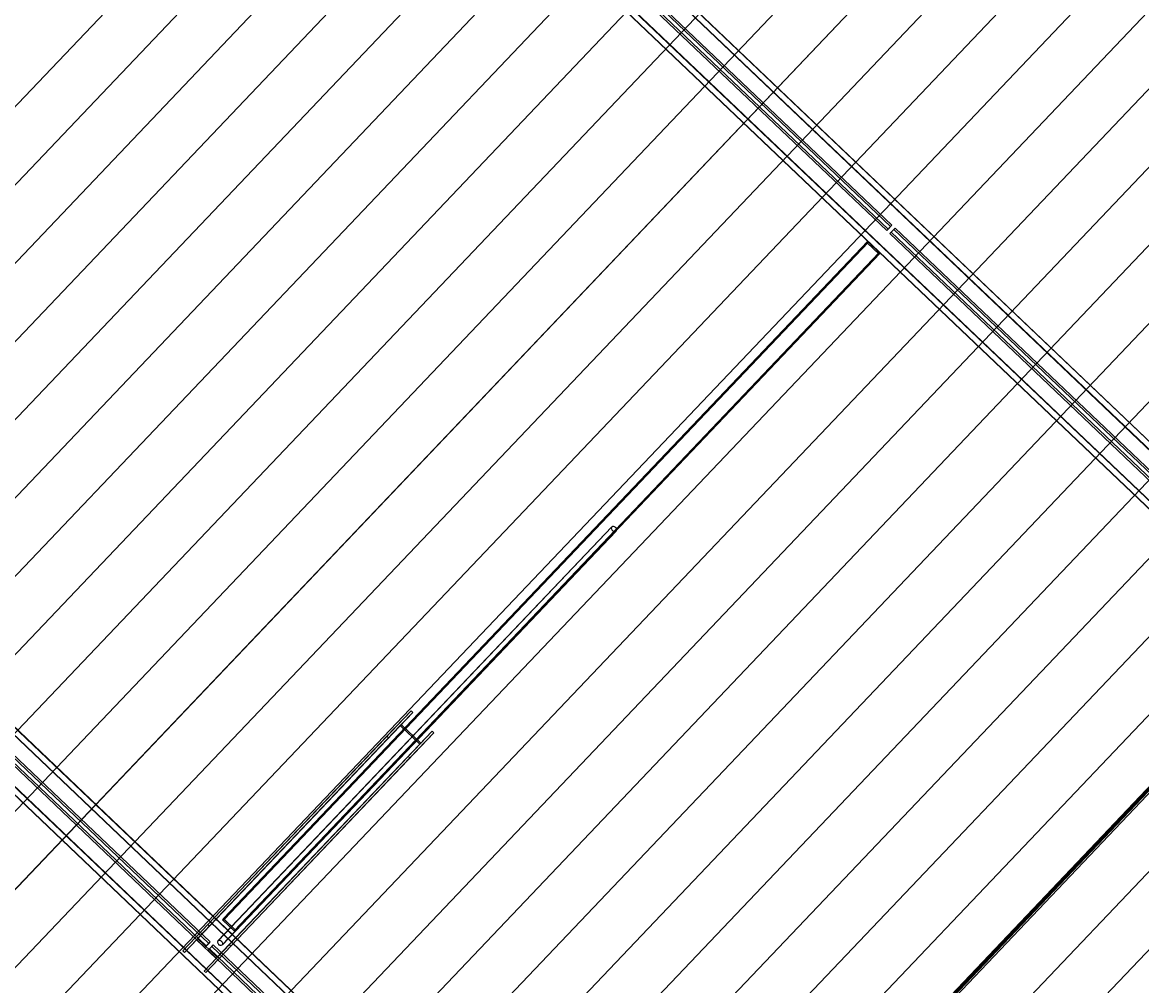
# Model space of a CAD drawing. Header units: metres. Extents: x 32343131.6 to 32343183.7, y 5699223.3 to 5699275.1.
# Tile 47 of 190: x 32343147.3 to 32343155.1, y 5699244.9 to 5699251.6. Entities that reach past the tile are written whole.
import ezdxf

# ---------------------------------------------------------------- set-up
doc = ezdxf.new("R2010")
doc.units = ezdxf.units.M
for name, color, linetype, lineweight in [('0-1', 7, 'Continuous', 5), ('A-ANNO-DIMS', 7, 'Continuous', 9), ('A-ANNO-DIMS-50', 7, 'Continuous', 9)]:
    doc.layers.add(name, color=color, linetype=linetype, lineweight=lineweight)
for name, color, linetype, lineweight, true_color in [('E-POWR-CNDT-1', 5, 'Continuous', 70, 0x0000ff), ('S-BEAM-1', 7, 'Continuous', 5, 0xcccccc), ('S-COLS-1', 7, 'Continuous', 5, 0xcccccc)]:
    doc.layers.add(name, color=color, linetype=linetype, lineweight=lineweight, true_color=true_color)
doc.styles.add('Arial', font='arial.ttf', dxfattribs={"height": 0.15})
doc.dimstyles.new('Blitzschutz', dxfattribs={"dimscale": 0.3048, "dimtxt": 0.153039, "dimasz": 0.492126, "dimexe": 0.393701, "dimexo": 0.0625, "dimgap": 0.287073, "dimtad": 1, "dimlfac": 100, "dimrnd": 0.01, "dimdsep": 46, "dimtxsty": 'Arial', "dimblk1": 'OBLIQUE', "dimblk2": 'OBLIQUE', "dimsah": 1, "dimcen": 0.09, "dimdle": 0.393701, "dimadec": 0, "dimazin": 0, "dimtfac": 1, "dimtdec": 4, "dimtix": 1, "dimtmove": 0, "dimatfit": 3, "dimfxl": 0.393701, "dimfxlon": 1, "dimtvp": 1, "dimtfill": 1, "dimtolj": 1, "dimtzin": 0, "dimarcsym": 2})

# ---------------------------------------------------------------- blocks, each defined once
blk = doc.blocks.new('HEB Träger - 3883409-TGA_190_LP5_GR_DA-TGA-01_G_')
at = {"layer": 'S-BEAM-1'}
for p, q in [((91.234, -23.187), (56.458, 9.8982)), ((91.2355, -23.1853), (56.4595, 9.8999)), ((91.2055, -23.2169), (56.4295, 9.8683)), ((56.431, 9.8699), (91.207, -23.2153)), ((90.9995, -23.4334), (56.2235, 9.6518)), ((91.001, -23.4318), (56.2251, 9.6534)), ((56.252, 9.6817), (91.028, -23.4035)), ((91.0295, -23.4018), (56.2535, 9.6834)), ((70.8116, -4.008), (65.0373, 1.4855)), ((70.8289, -3.9898), (65.0546, 1.5037)), ((70.8385, -3.9797), (65.0642, 1.5138)), ((70.802, -4.0181), (65.0277, 1.4754)), ((70.802, -4.0181), (70.8289, -3.9898)), ((70.802, -4.0181), (70.8116, -4.008)), ((70.8116, -4.008), (70.8385, -3.9797)), ((70.8237, -4.0388), (70.8506, -4.0105)), ((70.8333, -4.0287), (70.8237, -4.0388)), ((76.598, -9.5323), (70.8237, -4.0388)), ((70.8385, -3.9797), (70.8289, -3.9898)), ((70.8333, -4.0287), (70.8602, -4.0004)), ((76.6076, -9.5222), (70.8333, -4.0287)), ((70.8506, -4.0105), (70.8602, -4.0004)), ((76.6249, -9.504), (70.8506, -4.0105)), ((76.6345, -9.4939), (70.8602, -4.0004))]:
    blk.add_line(p, q, dxfattribs=at)
blk = doc.blocks.new('HEB Träger - 3883410-TGA_190_LP5_GR_DA-TGA-01_G_')
at = {"layer": 'S-BEAM-1'}
for p, q in [((95.9738, -18.2048), (61.1979, 14.8804)), ((95.9754, -18.2032), (61.1994, 14.882)), ((95.9454, -18.2348), (61.1694, 14.8504)), ((61.1709, 14.8521), (95.9469, -18.2331)), ((95.7394, -18.4513), (60.9634, 14.6339)), ((95.7409, -18.4497), (60.9649, 14.6355)), ((60.9919, 14.6638), (95.7678, -18.4214)), ((95.7694, -18.4197), (60.9934, 14.6655)), ((75.5515, 0.9741), (69.7772, 6.4676)), ((75.5688, 0.9923), (69.7945, 6.4858)), ((75.5784, 1.0024), (69.8041, 6.4959)), ((75.5418, 0.964), (69.7676, 6.4575)), ((75.5418, 0.964), (75.5688, 0.9923)), ((75.5418, 0.964), (75.5515, 0.9741)), ((75.5515, 0.9741), (75.5784, 1.0024)), ((75.5636, 0.9433), (75.5905, 0.9716)), ((75.5732, 0.9534), (75.5636, 0.9433)), ((81.3378, -4.5502), (75.5636, 0.9433)), ((75.5784, 1.0024), (75.5688, 0.9923)), ((75.5732, 0.9534), (75.6001, 0.9817)), ((81.3475, -4.5401), (75.5732, 0.9534)), ((75.5905, 0.9716), (75.6001, 0.9817)), ((81.3648, -4.5219), (75.5905, 0.9716)), ((81.3744, -4.5118), (75.6001, 0.9817))]:
    blk.add_line(p, q, dxfattribs=at)
blk = doc.blocks.new('SHS-Stütze _EN 10210-2_ - 3883434-TGA_190_LP5_GR_DA-TGA-01_G_')
at = {"layer": 'S-COLS-1'}
for p, q in [((69.6064, 6.3969), (65.1274, 1.689)), ((69.6127, 6.3919), (65.1337, 1.684)), ((69.6136, 6.4045), (65.1346, 1.6966)), ((69.6189, 6.3985), (65.14, 1.6906)), ((69.6064, 6.3969), (69.6136, 6.4045)), ((69.6933, 6.3142), (69.6064, 6.3969)), ((69.6189, 6.3985), (69.6127, 6.3919)), ((69.6127, 6.3919), (69.688, 6.3202)), ((69.6136, 6.4045), (69.7005, 6.3218)), ((69.6943, 6.3268), (69.6189, 6.3985)), ((69.688, 6.3202), (65.2091, 1.6123)), ((69.6933, 6.3142), (65.2144, 1.6063)), ((69.6943, 6.3268), (65.2153, 1.6189)), ((69.7005, 6.3218), (65.2216, 1.6139)), ((69.688, 6.3202), (69.6943, 6.3268)), ((69.7005, 6.3218), (69.6933, 6.3142)), ((65.1346, 1.6966), (65.1274, 1.689)), ((65.1274, 1.689), (65.2144, 1.6063)), ((65.1337, 1.684), (65.14, 1.6906)), ((65.2091, 1.6123), (65.1337, 1.684)), ((65.2216, 1.6139), (65.1346, 1.6966)), ((65.14, 1.6906), (65.2153, 1.6189)), ((65.2153, 1.6189), (65.2091, 1.6123)), ((65.2144, 1.6063), (65.2216, 1.6139))]:
    blk.add_line(p, q, dxfattribs=at)
blk = doc.blocks.new('HE-B-Stütze - 3883436-TGA_190_LP5_GR_DA-TGA-01_G_')
at = {"layer": 'S-COLS-1'}
for p, q in [((72.2351, -2.3739), (70.823, -3.8581)), ((72.2467, -2.3849), (70.8346, -3.8692)), ((72.0678, -2.5498), (72.2351, -2.3739)), ((72.2467, -2.3849), (72.1667, -2.469)), ((72.2351, -2.3739), (72.2467, -2.3849)), ((72.1595, -2.4766), (70.7436, -3.9648)), ((72.1667, -2.469), (70.7512, -3.9569)), ((72.1595, -2.4766), (72.0794, -2.5608)), ((72.2957, -2.6062), (72.1595, -2.4766)), ((72.1667, -2.469), (72.3029, -2.5986)), ((72.0678, -2.5498), (70.6486, -4.0415)), ((72.0794, -2.5608), (70.6602, -4.0525)), ((72.3829, -2.5145), (70.9708, -3.9988)), ((72.3945, -2.5255), (70.9824, -4.0098)), ((72.0794, -2.5608), (72.0678, -2.5498)), ((72.3945, -2.5255), (72.2272, -2.7014)), ((72.3029, -2.5986), (72.3829, -2.5145)), ((72.3829, -2.5145), (72.3945, -2.5255)), ((72.2957, -2.6062), (70.8799, -4.0944)), ((72.3029, -2.5986), (70.8874, -4.0865)), ((72.2156, -2.6904), (72.2957, -2.6062)), ((72.2156, -2.6904), (70.7964, -4.1821)), ((72.2272, -2.7014), (70.808, -4.1931)), ((72.2272, -2.7014), (72.2156, -2.6904)), ((70.823, -3.8581), (70.6486, -4.0415)), ((70.7512, -3.9569), (70.8346, -3.8692)), ((70.8346, -3.8692), (70.823, -3.8581)), ((70.6602, -4.0525), (70.7436, -3.9648)), ((70.7436, -3.9648), (70.8799, -4.0944)), ((70.8874, -4.0865), (70.7512, -3.9569)), ((70.6486, -4.0415), (70.6602, -4.0525)), ((70.808, -4.1931), (70.9824, -4.0098)), ((70.9708, -3.9988), (70.8874, -4.0865)), ((70.9824, -4.0098), (70.9708, -3.9988)), ((70.8799, -4.0944), (70.7964, -4.1821)), ((70.7964, -4.1821), (70.808, -4.1931))]:
    blk.add_line(p, q, dxfattribs=at)
blk = doc.blocks.new('SHS-Stütze _EN 10210-2_ - 3883439-TGA_190_LP5_GR_DA-TGA-01_G_')
at = {"layer": 'S-COLS-1'}
for p, q in [((75.4024, 0.8827), (70.9234, -3.8252)), ((75.4087, 0.8777), (70.9297, -3.8302)), ((75.4096, 0.8903), (70.9306, -3.8176)), ((75.4149, 0.8843), (70.936, -3.8236)), ((75.4024, 0.8827), (75.4096, 0.8903)), ((75.4893, 0.8), (75.4024, 0.8827)), ((75.4149, 0.8843), (75.4087, 0.8777)), ((75.4087, 0.8777), (75.484, 0.806)), ((75.4096, 0.8903), (75.4965, 0.8076)), ((75.4903, 0.8126), (75.4149, 0.8843)), ((75.484, 0.806), (71.0051, -3.9019)), ((75.4893, 0.8), (71.0104, -3.9079)), ((75.4903, 0.8126), (71.0113, -3.8953)), ((75.4965, 0.8076), (71.0176, -3.9003)), ((75.484, 0.806), (75.4903, 0.8126)), ((75.4965, 0.8076), (75.4893, 0.8)), ((70.9306, -3.8176), (70.9234, -3.8252)), ((70.9234, -3.8252), (71.0104, -3.9079)), ((70.9297, -3.8302), (70.936, -3.8236)), ((71.0051, -3.9019), (70.9297, -3.8302)), ((71.0176, -3.9003), (70.9306, -3.8176)), ((70.936, -3.8236), (71.0113, -3.8953)), ((71.0113, -3.8953), (71.0051, -3.9019)), ((71.0104, -3.9079), (71.0176, -3.9003))]:
    blk.add_line(p, q, dxfattribs=at)
blk = doc.blocks.new('ARC_190_LPX_FM_Stellplätze_rvt-1-TGA_190_LP5_GR_DA-TGA-01_G_')
at = {"layer": 'S-BEAM-1'}
for p, q in [((32343143.2323, 5699246.789), (32343151.4946, 5699255.4735)), ((32343143.2323, 5699246.789), (32343151.4946, 5699255.4735)), ((32343143.2324, 5699246.7891), (32343151.4946, 5699255.4736)), ((32343143.2324, 5699246.7891), (32343151.4946, 5699255.4736)), ((32343143.504, 5699246.5305), (32343151.7662, 5699255.2151)), ((32343143.504, 5699246.5305), (32343151.7662, 5699255.2151)), ((32343143.5041, 5699246.5306), (32343151.7663, 5699255.2151)), ((32343143.5041, 5699246.5306), (32343151.7663, 5699255.2151)), ((32343143.7757, 5699246.2722), (32343152.038, 5699254.9567)), ((32343143.7757, 5699246.2722), (32343152.038, 5699254.9567)), ((32343143.7757, 5699246.2721), (32343152.0379, 5699254.9566)), ((32343143.7757, 5699246.2721), (32343152.0379, 5699254.9566)), ((32343144.0473, 5699246.0136), (32343152.3096, 5699254.6981)), ((32343144.0473, 5699246.0136), (32343152.3096, 5699254.6981)), ((32343144.0474, 5699246.0137), (32343152.3097, 5699254.6982)), ((32343144.0474, 5699246.0137), (32343152.3097, 5699254.6982)), ((32343144.319, 5699245.7551), (32343152.5813, 5699254.4396)), ((32343144.319, 5699245.7551), (32343152.5813, 5699254.4396)), ((32343144.3191, 5699245.7552), (32343152.5814, 5699254.4397)), ((32343144.3191, 5699245.7552), (32343152.5814, 5699254.4397)), ((32343144.5907, 5699245.4966), (32343152.853, 5699254.1811)), ((32343144.5907, 5699245.4966), (32343152.853, 5699254.1811)), ((32343144.5908, 5699245.4967), (32343152.8531, 5699254.1812)), ((32343144.5908, 5699245.4967), (32343152.8531, 5699254.1812)), ((32343144.8624, 5699245.2381), (32343153.1247, 5699253.9227)), ((32343144.8624, 5699245.2381), (32343153.1247, 5699253.9227)), ((32343144.8625, 5699245.2382), (32343153.1248, 5699253.9228)), ((32343144.8625, 5699245.2382), (32343153.1248, 5699253.9228)), ((32343145.1341, 5699244.9797), (32343153.3964, 5699253.6642)), ((32343145.1341, 5699244.9797), (32343153.3964, 5699253.6642)), ((32343145.1342, 5699244.9798), (32343153.3965, 5699253.6643)), ((32343145.1342, 5699244.9798), (32343153.3965, 5699253.6643)), ((32343145.4058, 5699244.7212), (32343153.6681, 5699253.4057)), ((32343145.4058, 5699244.7212), (32343153.6681, 5699253.4057)), ((32343145.4059, 5699244.7213), (32343153.6681, 5699253.4058)), ((32343145.4059, 5699244.7213), (32343153.6681, 5699253.4058)), ((32343145.6775, 5699244.4627), (32343153.9397, 5699253.1472)), ((32343145.6775, 5699244.4627), (32343153.9397, 5699253.1472)), ((32343145.6776, 5699244.4628), (32343153.9398, 5699253.1473)), ((32343145.6776, 5699244.4628), (32343153.9398, 5699253.1473)), ((32343145.9492, 5699244.2043), (32343154.2115, 5699252.8888)), ((32343145.9492, 5699244.2043), (32343154.2115, 5699252.8888)), ((32343145.9492, 5699244.2042), (32343154.2114, 5699252.8887)), ((32343145.9492, 5699244.2042), (32343154.2114, 5699252.8887)), ((32343146.2208, 5699243.9458), (32343154.4831, 5699252.6303)), ((32343146.2208, 5699243.9458), (32343154.4831, 5699252.6303)), ((32343146.2209, 5699243.9459), (32343154.4832, 5699252.6304)), ((32343146.2209, 5699243.9459), (32343154.4832, 5699252.6304)), ((32343146.4925, 5699243.6873), (32343154.7548, 5699252.3718)), ((32343146.4925, 5699243.6873), (32343154.7548, 5699252.3718)), ((32343146.4926, 5699243.6874), (32343154.7549, 5699252.3719)), ((32343146.4926, 5699243.6874), (32343154.7549, 5699252.3719)), ((32343146.7642, 5699243.4288), (32343155.0265, 5699252.1133)), ((32343146.7642, 5699243.4288), (32343155.0265, 5699252.1133)), ((32343146.7643, 5699243.4289), (32343155.0266, 5699252.1134)), ((32343146.7643, 5699243.4289), (32343155.0266, 5699252.1134)), ((32343147.3043, 5699243.4524), (32343155.2983, 5699251.8549)), ((32343147.3043, 5699243.4524), (32343155.2983, 5699251.8549)), ((32343147.3043, 5699243.4524), (32343155.2982, 5699251.8548)), ((32343147.3043, 5699243.4524), (32343155.2982, 5699251.8548)), ((32343147.3076, 5699242.9118), (32343155.5699, 5699251.5964)), ((32343147.3076, 5699242.9118), (32343155.5699, 5699251.5964)), ((32343147.3077, 5699242.9119), (32343155.57, 5699251.5965)), ((32343147.3077, 5699242.9119), (32343155.57, 5699251.5965)), ((32343147.5793, 5699242.6534), (32343155.8416, 5699251.3379)), ((32343147.5793, 5699242.6534), (32343155.8416, 5699251.3379)), ((32343147.5794, 5699242.6535), (32343155.8416, 5699251.338)), ((32343147.5794, 5699242.6535), (32343155.8416, 5699251.338)), ((32343147.851, 5699242.3949), (32343156.1132, 5699251.0794)), ((32343147.851, 5699242.3949), (32343156.1132, 5699251.0794)), ((32343147.8511, 5699242.395), (32343156.1133, 5699251.0795)), ((32343147.8511, 5699242.395), (32343156.1133, 5699251.0795)), ((32343148.1227, 5699242.1365), (32343156.385, 5699250.821)), ((32343148.1227, 5699242.1365), (32343156.385, 5699250.821)), ((32343148.1227, 5699242.1364), (32343156.3849, 5699250.8209)), ((32343148.1227, 5699242.1364), (32343156.3849, 5699250.8209)), ((32343148.3943, 5699241.8779), (32343156.6566, 5699250.5624)), ((32343148.3943, 5699241.8779), (32343156.6566, 5699250.5624)), ((32343148.3944, 5699241.878), (32343156.6567, 5699250.5625)), ((32343148.3944, 5699241.878), (32343156.6567, 5699250.5625)), ((32343148.666, 5699241.6195), (32343156.9283, 5699250.304)), ((32343148.666, 5699241.6195), (32343156.9283, 5699250.304)), ((32343148.6661, 5699241.6195), (32343156.9284, 5699250.3041)), ((32343148.6661, 5699241.6195), (32343156.9284, 5699250.3041)), ((32343148.9377, 5699241.361), (32343157.2, 5699250.0455)), ((32343148.9377, 5699241.361), (32343157.2, 5699250.0455)), ((32343148.9378, 5699241.3611), (32343157.2001, 5699250.0456)), ((32343148.9378, 5699241.3611), (32343157.2001, 5699250.0456)), ((32343149.2094, 5699241.1025), (32343157.4717, 5699249.787)), ((32343149.2094, 5699241.1025), (32343157.4717, 5699249.787)), ((32343149.2095, 5699241.1026), (32343157.4718, 5699249.7871)), ((32343149.2095, 5699241.1026), (32343157.4718, 5699249.7871)), ((32343149.4811, 5699240.844), (32343157.7434, 5699249.5285)), ((32343149.4811, 5699240.844), (32343157.7434, 5699249.5285)), ((32343149.4812, 5699240.8441), (32343157.7435, 5699249.5286)), ((32343149.4812, 5699240.8441), (32343157.7435, 5699249.5286)), ((32343149.8305, 5699240.6672), (32343157.9467, 5699249.1982)), ((32343149.8305, 5699240.6672), (32343157.9467, 5699249.1982)), ((32343149.8305, 5699240.6672), (32343157.9467, 5699249.1982)), ((32343149.8305, 5699240.6672), (32343157.9467, 5699249.1982)), ((32343150.0245, 5699240.3271), (32343158.2867, 5699249.0116)), ((32343150.0245, 5699240.3271), (32343158.2867, 5699249.0116)), ((32343150.0246, 5699240.3272), (32343158.2868, 5699249.0117)), ((32343150.0246, 5699240.3272), (32343158.2868, 5699249.0117)), ((32343150.2962, 5699240.0687), (32343158.5585, 5699248.7532)), ((32343150.2962, 5699240.0687), (32343158.5585, 5699248.7532)), ((32343150.2962, 5699240.0686), (32343158.5584, 5699248.7531)), ((32343150.2962, 5699240.0686), (32343158.5584, 5699248.7531))]:
    blk.add_line(p, q, dxfattribs=at)
at = {"layer": 'S-COLS-1'}
for p, q in [((32343151.3975, 5699248.0911), (32343148.6601, 5699245.2138)), ((32343151.3989, 5699248.0897), (32343148.6615, 5699245.2124)), ((32343148.6894, 5699245.1859), (32343151.4267, 5699248.0632)), ((32343148.6908, 5699245.1845), (32343151.4282, 5699248.0618))]:
    blk.add_line(p, q, dxfattribs=at)
for centre, major_axis, ratio, start_param, end_param in [((32343151.4128, 5699248.0764), (-0.0154, 0.0146), 0.755983, 4.712389, 7.853982), ((32343151.4128, 5699248.0764), (-0.0139, 0.0132), 0.755984, 4.712389, 7.853982), ((32343151.4128, 5699248.0764), (-0.0154, 0.0146), 0.755983, 1.570796, 4.712389), ((32343151.4128, 5699248.0764), (-0.0139, 0.0132), 0.755983, 1.570797, 4.712389), ((32343148.6754, 5699245.1992), (-0.0154, 0.0146), 0.755983, 4.712389, 7.853982), ((32343148.6754, 5699245.1992), (-0.0139, 0.0132), 0.755983, 4.712389, 7.853982), ((32343148.6754, 5699245.1992), (-0.0154, 0.0146), 0.755983, 1.570796, 4.712389), ((32343148.6754, 5699245.1992), (-0.0139, 0.0132), 0.755983, 1.570797, 4.712389)]:
    blk.add_ellipse(centre, major_axis=major_axis, ratio=ratio, start_param=start_param, end_param=end_param, dxfattribs=at)
at = {"layer": 'S-BEAM-1'}
for name in ['HEB Träger - 3883410-TGA_190_LP5_GR_DA-TGA-01_G_', 'HEB Träger - 3883409-TGA_190_LP5_GR_DA-TGA-01_G_']:
    blk.add_blockref(name, (32343077.7673, 5699249.1855), dxfattribs=at)
at = {"layer": 'S-COLS-1'}
for name in ['SHS-Stütze _EN 10210-2_ - 3883434-TGA_190_LP5_GR_DA-TGA-01_G_', 'SHS-Stütze _EN 10210-2_ - 3883439-TGA_190_LP5_GR_DA-TGA-01_G_', 'HE-B-Stütze - 3883436-TGA_190_LP5_GR_DA-TGA-01_G_']:
    blk.add_blockref(name, (32343077.7673, 5699249.1855), dxfattribs=at)
blk = doc.blocks.new('DIMBLOCK10-TGA_190_LP5_GR_DA-TGA-01_G_')
at = {"layer": 'A-ANNO-DIMS-50', "transparency": 16777216}
for p, q in [((32343140.4054, 5699248.199), (32343140.4881, 5699248.286)), ((32343140.4054, 5699248.199), (32343140.3226, 5699248.1121)), ((32343149.0994, 5699239.9277), (32343140.4054, 5699248.199)), ((32343149.0994, 5699239.9277), (32343149.1821, 5699240.0147)), ((32343149.0994, 5699239.9277), (32343149.0166, 5699239.8408))]:
    blk.add_line(p, q, dxfattribs=at)
at = {"layer": 'A-ANNO-DIMS-50', "lineweight": 35, "transparency": 16777216}
for p, q in [((32343140.4054, 5699248.199), (32343140.2993, 5699248.1964)), ((32343140.4054, 5699248.199), (32343140.5114, 5699248.2017)), ((32343149.0994, 5699239.9277), (32343148.9933, 5699239.9251)), ((32343149.0994, 5699239.9277), (32343149.2054, 5699239.9304))]:
    blk.add_line(p, q, dxfattribs=at)
at = {"layer": 'A-ANNO-DIMS-50', "color": 0, "transparency": 16777216, "insert": (32343144.8478, 5699243.583), "char_height": 0.15, "width": 0.960613, "attachment_point": 1, "rotation": 136.42726, "line_spacing_factor": 0.941778, "style": 'Arial', "bg_fill": 3, "box_fill_scale": 1.25, "bg_fill_color": 256, "bg_fill_true_color": 13158600, "bg_fill_transparency": 0}
blk.add_mtext('1200 cm', dxfattribs=at)
blk = doc.blocks.new('_Oblique')
at = {"color": 0, "linetype": 'ByBlock', "lineweight": -2}
blk.add_line((-0.5, -0.5), (0.5, 0.5), dxfattribs=at)

msp = doc.modelspace()

# ---------------------------------------------------------------- linework, layer by layer
at = {"layer": 'E-POWR-CNDT-1'}
msp.add_line((32343155.25248, 5699246.39533), (32343149.81853, 5699240.68368), dxfattribs=at)

# ---------------------------------------------------------------- block references
at = {"layer": '0-1'}
msp.add_blockref('ARC_190_LPX_FM_Stellplätze_rvt-1-TGA_190_LP5_GR_DA-TGA-01_G_', (0, 0), dxfattribs=at)

# ---------------------------------------------------------------- next in the draw order: dimensions: what is measured, and where the dimension line sits
at = {"layer": 'A-ANNO-DIMS'}
dim = msp.add_linear_dim(base=(32343140.40536, 5699248.19905), p1=(32343149.18207, 5699240.01469), p2=(32343140.48808, 5699248.28599), angle=316.427257, dimstyle='Blitzschutz', override={"dimpost": '<> cm', "dimfxl": 11.999999}, dxfattribs=at)
dim.commit()
dim.dimension.update_dxf_attribs({"geometry": 'DIMBLOCK10-TGA_190_LP5_GR_DA-TGA-01_G_', "text_midpoint": (32343144.86546, 5699244.18228)})

doc.saveas('drawing.dxf')
